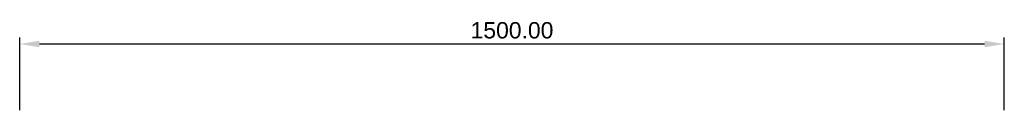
# Model space of a CAD drawing. Header units: millimetres. Extents: x 0 to 1500, y 0 to 143.
import ezdxf

# ---------------------------------------------------------------- set-up
doc = ezdxf.new("R2010")
doc.units = ezdxf.units.MM
doc.layers.add('Desks', color=7, linetype='Continuous', true_color=0x000000)
doc.styles.add('Millimeter Small', font='arial.ttf')
doc.dimstyles.new('Millimeter Small', dxfattribs={"dimtxt": 25, "dimasz": 30, "dimexe": 10, "dimexo": 5, "dimgap": 8, "dimtad": 1, "dimtoh": 1, "dimzin": 1, "dimdsep": 46, "dimtxsty": 'Millimeter Small', "dimcen": 25, "dimadec": 1, "dimazin": 1, "dimtfac": 1, "dimtdec": 4, "dimtix": 1, "dimtofl": 0, "dimtmove": 1, "dimatfit": 3, "dimfxl": 10, "dimtolj": 1, "dimtzin": 1, "dimarcsym": 0})

# ---------------------------------------------------------------- blocks, each defined once
blk = doc.blocks.new('*D1')
at = {"layer": 'Defpoints', "color": 0}
for p in [(1500, 106), (0, 0), (1500, 0)]:
    blk.add_point(p, dxfattribs=at)
at = {"layer": 'Desks', "color": 0, "lineweight": -2}
for p, q in [((0, 5), (0, 116)), ((30, 106), (1470, 106)), ((1500, 5), (1500, 116))]:
    blk.add_line(p, q, dxfattribs=at)
at = {"layer": 'Desks', "color": 0}
for points in [[(30, 111), (30, 101), (0, 106)], [(1470, 101), (1470, 111), (1500, 106)]]:
    blk.add_solid(points, dxfattribs=at)
at = {"layer": 'Desks', "color": 0, "insert": (750, 126.7625), "char_height": 25, "attachment_point": 5, "style": 'Millimeter Small'}
blk.add_mtext('\\A1;1500.00', dxfattribs=at)

msp = doc.modelspace()

# ---------------------------------------------------------------- dimensions: what is measured, and where the dimension line sits
at = {"layer": 'Desks'}
dim = msp.add_linear_dim(base=(1500, 106, 720), p1=(0, 0, 720), p2=(1500, 0, 720), dimstyle='Millimeter Small', override={"dimscale": 1, "dimtxt": 25, "dimasz": 30, "dimexe": 10, "dimexo": 5, "dimgap": 8, "dimtad": 1, "dimtih": 0, "dimtoh": 0, "dimdec": 2, "dimlfac": 1, "dimzin": 1, "dimtxsty": 'Millimeter Small', "dimsah": 0, "dimcen": 25, "dimadec": 1, "dimazin": 1, "dimtix": 0, "dimtmove": 0, "dimfxl": 10, "dimtzin": 1}, dxfattribs=at)
dim.commit()
dim.dimension.update_dxf_attribs({"geometry": '*D1', "text_midpoint": (750, 126.762, 720)})

doc.saveas('drawing.dxf')
